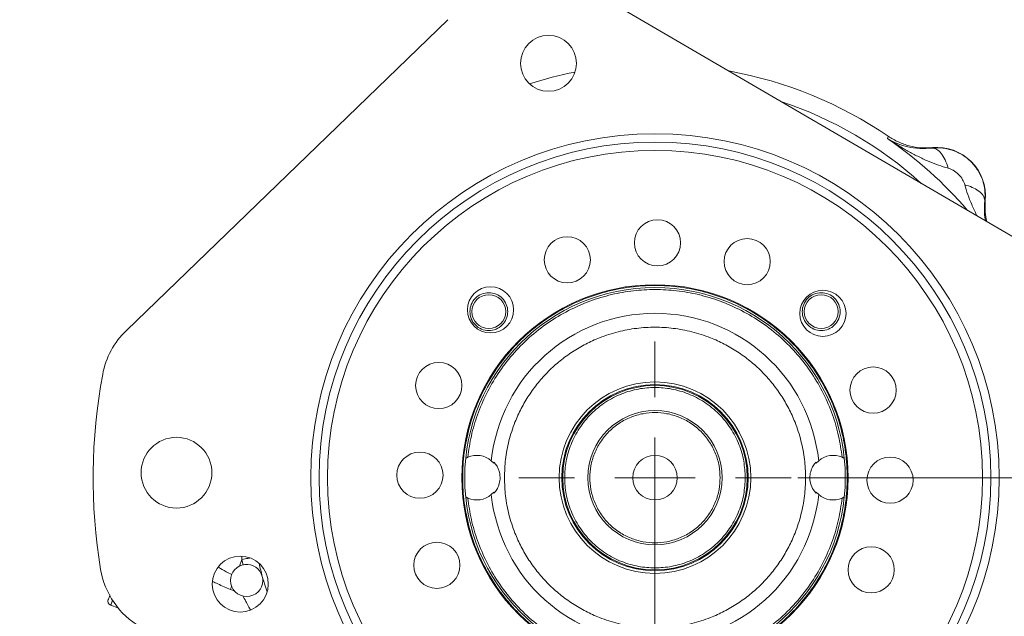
# Model space of a CAD drawing. Header units: inches. Extents: x 0.3 to 33.9, y 0.2 to 21.7.
# Tile 18 of 20: x 20.3 to 27.7, y 9.9 to 14.4. Entities that reach past the tile are written whole.
import ezdxf

# ---------------------------------------------------------------- set-up
doc = ezdxf.new("R2010")
doc.units = ezdxf.units.IN
doc.header["$MEASUREMENT"] = 0
doc.layers.add('SLD-0', color=7, linetype='Continuous', lineweight=15)
doc.styles.add('SLDTEXTSTYLE0', font='TXT', dxfattribs={"width": 0.75})
doc.dimstyles.new('SLDDIMSTYLE0', dxfattribs={"dimtxt": 0.25, "dimasz": 0.13, "dimexe": 0, "dimexo": 0.0625, "dimgap": 0.0625, "dimtad": 0, "dimtih": 1, "dimtoh": 1, "dimdec": 4, "dimrnd": 1e-09, "dimzin": 12, "dimdsep": 46, "dimtxsty": 'SLDTEXTSTYLE0', "dimsah": 1, "dimcen": 0.09, "dimadec": 0, "dimazin": 3, "dimtfac": 1, "dimtdec": 4, "dimtofl": 0, "dimtmove": 0, "dimatfit": 3, "dimfxl": 1, "dimfrac": 2, "dimtolj": 1, "dimtzin": 12, "dimarcsym": 0})
doc.dimstyles.new('SLDDIMSTYLE1', dxfattribs={"dimtxt": 0.25, "dimasz": 0.13, "dimexe": 0, "dimexo": 0.0625, "dimgap": 0.0625, "dimtad": 0, "dimtih": 1, "dimtoh": 1, "dimdec": 4, "dimrnd": 1e-09, "dimzin": 12, "dimdsep": 46, "dimtxsty": 'SLDTEXTSTYLE0', "dimsah": 1, "dimcen": 0.09, "dimadec": 0, "dimazin": 3, "dimtfac": 1, "dimtdec": 4, "dimtmove": 0, "dimatfit": 0, "dimfxl": 1, "dimfrac": 2, "dimtolj": 1, "dimtzin": 12, "dimarcsym": 0})

# ---------------------------------------------------------------- blocks, each defined once
blk = doc.blocks.new('*D9')
at = {"layer": 'SLD-0'}
for p, q in [((24.1511, 14.648), (16.135, 14.648)), ((16.26, 14.648), (16.26, 10.4804)), ((15.7809, 10.1064), (15.7301, 10.1064)), ((15.7301, 10.1064), (15.7301, 9.7095)), ((16.7391, 10.1064), (16.7899, 10.1064)), ((16.7899, 10.1064), (16.7899, 9.7095)), ((15.7301, 9.7095), (15.7809, 9.7095)), ((16.7899, 9.7095), (16.7391, 9.7095)), ((16.26, 5.4912), (16.26, 9.6587)), ((23.753, 5.4912), (16.135, 5.4912))]:
    blk.add_line(p, q, dxfattribs=at)
for points in [[(16.26, 14.648), (16.24, 14.518), (16.28, 14.518)], [(16.26, 5.4912), (16.28, 5.6212), (16.24, 5.6212)]]:
    blk.add_solid(points, dxfattribs=at)
at = {"layer": 'SLD-0', "char_height": 0.25, "attachment_point": 1, "style": 'SLDTEXTSTYLE0'}
for s, insert in [('9.16', (15.8352, 10.4794, 0.0039)), ('232.6', (15.8444, 10.0318, 0.0039))]:
    blk.add_mtext(s, dxfattribs=dict(at, insert=insert))
blk = doc.blocks.new('*D10')
at = {"layer": 'SLD-0'}
for p, q in [((24.1511, 14.648), (18.0247, 14.648)), ((18.1497, 14.648), (18.1497, 11.1004)), ((17.6706, 10.7264), (17.6199, 10.7264)), ((17.6199, 10.7264), (17.6199, 10.3295)), ((18.6288, 10.7264), (18.6796, 10.7264)), ((18.6796, 10.7264), (18.6796, 10.3295)), ((17.6199, 10.3295), (17.6706, 10.3295)), ((18.1497, 6.7312), (18.1497, 10.2787)), ((18.6796, 10.3295), (18.6288, 10.3295)), ((21.9421, 6.7312), (18.0247, 6.7312))]:
    blk.add_line(p, q, dxfattribs=at)
for points in [[(18.1497, 14.648), (18.1297, 14.518), (18.1697, 14.518)], [(18.1497, 6.7312), (18.1697, 6.8612), (18.1297, 6.8612)]]:
    blk.add_solid(points, dxfattribs=at)
at = {"layer": 'SLD-0', "char_height": 0.25, "attachment_point": 1, "style": 'SLDTEXTSTYLE0'}
for s, insert in [('7.92', (17.7249, 11.0994, 0.0039)), ('201.1', (17.7341, 10.6518, 0.0039))]:
    blk.add_mtext(s, dxfattribs=dict(at, insert=insert))
blk = doc.blocks.new('*D14')
at = {"layer": 'SLD-0'}
for p, q in [((25.053, 10.9058), (25.053, 4.9725)), ((23.803, 6.9007), (23.803, 4.9725)), ((24.0413, 5.1343), (23.9905, 5.1343)), ((23.9905, 5.1343), (23.9905, 4.7374)), ((24.8148, 5.1343), (24.8655, 5.1343)), ((24.8655, 5.1343), (24.8655, 4.7374)), ((23.803, 5.0975), (23.553, 5.0975)), ((25.053, 5.0975), (25.303, 5.0975)), ((23.9905, 4.7374), (24.0413, 4.7374)), ((24.8655, 4.7374), (24.8148, 4.7374))]:
    blk.add_line(p, q, dxfattribs=at)
for points in [[(23.803, 5.0975), (23.673, 5.1175), (23.673, 5.0775)], [(25.053, 5.0975), (25.183, 5.0775), (25.183, 5.1175)]]:
    blk.add_solid(points, dxfattribs=at)
at = {"layer": 'SLD-0', "char_height": 0.25, "attachment_point": 1, "style": 'SLDTEXTSTYLE0'}
for s, insert in [('1.25', (24.0032, 5.5073, -1.4942)), ('31.8', (24.1048, 5.0597, -1.4942))]:
    blk.add_mtext(s, dxfattribs=dict(at, insert=insert))
blk = doc.blocks.new('*D15')
at = {"layer": 'SLD-0'}
for p, q in [((26.1168, 10.9558), (29.5411, 10.9558)), ((29.4161, 10.9558), (29.4161, 9.2543)), ((28.937, 8.8803), (28.8862, 8.8803)), ((28.8862, 8.8803), (28.8862, 8.4834)), ((29.8952, 8.8803), (29.946, 8.8803)), ((29.946, 8.8803), (29.946, 8.4834)), ((28.8862, 8.4834), (28.937, 8.4834)), ((29.4161, 6.7312), (29.4161, 8.4326)), ((29.946, 8.4834), (29.8952, 8.4834)), ((25.6639, 6.7312), (29.5411, 6.7312))]:
    blk.add_line(p, q, dxfattribs=at)
for points in [[(29.4161, 10.9558), (29.3961, 10.8258), (29.4361, 10.8258)], [(29.4161, 6.7312), (29.4361, 6.8612), (29.3961, 6.8612)]]:
    blk.add_solid(points, dxfattribs=at)
at = {"layer": 'SLD-0', "char_height": 0.25, "attachment_point": 1, "style": 'SLDTEXTSTYLE0'}
for s, insert in [('4.22', (28.9913, 9.2533, -1.4942)), ('107.3', (29.0005, 8.8057, -1.4942))]:
    blk.add_mtext(s, dxfattribs=dict(at, insert=insert))
blk = doc.blocks.new('SW_CENTERMARKSYMBOL_1')
at = {"layer": 'SLD-0', "color": 0}
for p, q in [((0, 0.6), (0, 1.01375)), ((0, 0), (0, 0.3)), ((-0.6, 0), (-1.01375, 0)), ((0, 0), (-0.3, 0)), ((0, 0), (0, -0.3)), ((0, 0), (0.3, 0)), ((0.6, 0), (1.01375, 0)), ((0, -0.6), (0, -1.01375))]:
    blk.add_line(p, q, dxfattribs=at)

msp = doc.modelspace()

# ---------------------------------------------------------------- linework, layer by layer
at = {"color": 7, "linetype": 'Continuous', "lineweight": 15}
for p, q in [((28.88444, 12.06839), (24.70224, 14.51231)), ((23.5105, 14.36855), (21.11752, 12.05301)), ((26.78415, 13.48247), (26.78673, 13.49092)), ((26.78673, 13.49092), (26.7894, 13.49966)), ((27.11812, 13.41174), (27.1183, 13.41492)), ((27.51218, 13.02104), (27.509, 13.02086)), ((23.85292, 11.06279), (23.83449, 11.08143)), ((26.27156, 11.08143), (26.25313, 11.06279)), ((23.83449, 10.8301), (23.85292, 10.84874)), ((26.25313, 10.84874), (26.27156, 10.8301)), ((21.00077, 10.00673), (21.0551, 9.98587))]:
    msp.add_line(p, q, dxfattribs=at)
at = {"color": 8, "linetype": 'Continuous', "lineweight": 15}
for p, q in [((21.95961, 10.29716), (21.97821, 10.34561)), ((21.97821, 10.34561), (21.97659, 10.37074)), ((21.98745, 10.30456), (21.97821, 10.34561)), ((21.9212, 10.11287), (21.89302, 10.12368)), ((21.01439, 10.04221), (21.00077, 10.00673))]:
    msp.add_line(p, q, dxfattribs=at)
at = {"color": 7, "linetype": 'Continuous', "lineweight": 15}
for centre, radius in [((24.2602, 14.04309), 0.2085), ((25.05303, 10.95577), 2.563), ((25.05303, 10.95577), 2.501), ((25.05303, 10.95577), 2.439), ((25.07129, 12.70567), 0.172), ((24.40024, 12.57946), 0.172), ((25.73956, 12.56548), 0.172), ((25.05303, 10.95577), 1.4375), ((25.05303, 10.95577), 1.41675), ((23.82857, 12.20605), 0.172), ((23.81559, 12.1932), 0.126), ((26.30331, 12.18022), 0.172), ((26.29046, 12.1932), 0.126), ((23.44331, 11.6423), 0.172), ((26.67672, 11.60855), 0.172), ((25.05303, 10.95577), 0.71375), ((25.05303, 10.95577), 0.69375), ((25.05303, 10.95577), 0.687), ((25.05303, 10.95577), 0.5), ((21.49072, 10.99294), 0.2635), ((23.30312, 10.97403), 0.172), ((25.05303, 10.95577), 0.166), ((26.80293, 10.9375), 0.172), ((23.42934, 10.30298), 0.172), ((26.66274, 10.26924), 0.172), ((21.9657, 10.16294), 0.2085)]:
    msp.add_circle(centre, radius, dxfattribs=at)
for centre, radius, start, end in [((25.05303, 10.95577), 3.08, 101.135074, 107.669617), ((25.05303, 10.95577), 3.08, 55.683879, 79.729105), ((27.15243, 13.05517), 0.36137, 354.581053, 95.418947), ((25.05303, 10.95577), 1.225, 5.887998, 174.112002), ((21.54392, 11.61235), 0.61319, 134.0578, 169.40208), ((25.05303, 10.95577), 4.18319, 169.40208, 189.40208), ((23.72603, 10.95577), 0.166, 49.202336, 113.605491), ((25.05303, 10.95577), 1.20487, 174.454779, 174.90392), ((25.05303, 10.95577), 1.20487, 5.09608, 5.545221), ((26.38003, 10.95577), 0.166, 66.394509, 130.797664), ((25.05303, 10.95577), 1.20487, 185.09608, 185.545221), ((25.05303, 10.95577), 1.20487, 354.454779, 354.90392), ((23.72603, 10.95577), 0.166, 246.394509, 310.797664), ((25.05303, 10.95577), 1.225, 185.887998, 354.112002), ((26.38003, 10.95577), 0.166, 229.202336, 293.605491), ((21.53099, 10.37257), 0.61319, 189.40208, 239.699548), ((22.01327, 10.18982), 0.12, 14.176039, 180), ((22.01327, 10.18982), 0.12, 180, 0), ((22.01327, 10.18982), 0.12, 0, 14.176039), ((21.01224, 10.0366), 0.032, 159, 249)]:
    msp.add_arc(centre, radius, start, end, dxfattribs=at)
at = {"color": 8, "linetype": 'Continuous', "lineweight": 15}
for radius, start, end in [(2.95632, 47.886383, 71.512713), (3.06284, 40.569733, 55.583713), (3.01484, 192.241854, 194.142702)]:
    msp.add_arc((25.05303, 10.95577), radius, start, end, dxfattribs=at)
at = {"color": 7, "linetype": 'Continuous', "lineweight": 15}
for points, knots in [([(27.1183, 13.41492), (27.08941, 13.41363), (27.03162, 13.41106), (26.94589, 13.42637), (26.86343, 13.45439), (26.81408, 13.48457), (26.7894, 13.49966)], [0, 0, 0, 0, 0.2500004, 0.4999912, 0.7499864, 1, 1, 1, 1]), ([(26.78415, 13.48247), (26.80763, 13.46946), (26.85436, 13.44356), (26.93415, 13.41924), (27.01975, 13.40516), (27.08579, 13.40958), (27.11812, 13.41174)], [0, 0, 0, 0, 0.25795424, 0.51351135, 0.76178167, 1, 1, 1, 1]), ([(26.78415, 13.48247), (26.81121, 13.46494), (26.86109, 13.43261), (26.93639, 13.38877), (27.01006, 13.34936), (27.08542, 13.31397), (27.1606, 13.28355), (27.21151, 13.26928), (27.23609, 13.26239)], [0, 0, 0, 0, 0.1934098, 0.3565783, 0.5214484, 0.6921096, 0.8513657, 1, 1, 1, 1]), ([(27.11812, 13.41174), (27.14446, 13.41272), (27.19703, 13.41468), (27.27462, 13.39548), (27.34619, 13.36092), (27.40838, 13.31112), (27.45818, 13.24893), (27.49274, 13.17736), (27.51194, 13.09977), (27.50998, 13.0472), (27.509, 13.02086)], [0, 0, 0, 0, 0.1254962, 0.2505676, 0.3753551, 0.5000003, 0.6246455, 0.7494328, 0.8745041, 1, 1, 1, 1]), ([(27.2361, 13.26241), (27.22889, 13.28387), (27.21447, 13.32677), (27.18464, 13.37474), (27.15155, 13.40643), (27.12926, 13.41), (27.11812, 13.41179)], [0, 0, 0, 0, 0.2502104, 0.5002053, 0.7500852, 1, 1, 1, 1]), ([(27.23609, 13.26239), (27.24884, 13.25761), (27.27685, 13.24709), (27.31358, 13.21628), (27.34449, 13.17962), (27.35491, 13.15158), (27.35965, 13.13883)], [0, 0, 0, 0, 0.2276926, 0.4999821, 0.7726415, 1, 1, 1, 1]), ([(27.509, 13.02086), (27.50669, 13.03339), (27.50209, 13.05842), (27.46511, 13.0925), (27.41649, 13.12005), (27.3786, 13.13257), (27.35965, 13.13883)], [0, 0, 0, 0, 0.27986302, 0.55952379, 0.77974282, 1, 1, 1, 1]), ([(27.52331, 12.86378), (27.51844, 12.88729), (27.50771, 12.93915), (27.5106, 12.99209), (27.51218, 13.02104)], [0, 0, 0, 0, 0.4531827, 1, 1, 1, 1]), ([(26.4465, 11.10788), (26.43892, 11.16093), (26.42356, 11.26845), (26.3765, 11.42698), (26.31038, 11.58347), (26.22327, 11.73408), (26.11621, 11.87507), (25.99141, 12.00215), (25.85154, 12.11242), (25.69977, 12.20357), (25.54059, 12.27374), (25.37784, 12.32279), (25.21515, 12.3513), (25.05303, 12.36059), (24.89092, 12.3513), (24.72822, 12.32279), (24.56547, 12.27374), (24.4063, 12.20357), (24.25452, 12.11243), (24.11465, 12.00216), (23.98985, 11.87508), (23.88279, 11.73409), (23.79568, 11.58348), (23.72956, 11.42698), (23.68249, 11.26846), (23.66713, 11.16093), (23.65955, 11.10788)], [0, 0, 0, 0, 0.0392051, 0.0794542, 0.1206872, 0.1633871, 0.2065202, 0.25, 0.2934754, 0.3366084, 0.3793127, 0.4205412, 0.4607938, 0.5, 0.5392017, 0.5794542, 0.6206872, 0.6633871, 0.7065202, 0.75, 0.7934755, 0.8366085, 0.8793128, 0.9205413, 0.9607927, 1, 1, 1, 1]), ([(23.93195, 10.95577), (23.93356, 10.91019), (23.93682, 10.81764), (23.96374, 10.6789), (24.00448, 10.55201), (24.05589, 10.43919), (24.1135, 10.34058), (24.1813, 10.24764), (24.2589, 10.16165), (24.3449, 10.08404), (24.43783, 10.01625), (24.53644, 9.95862), (24.64925, 9.90727), (24.77615, 9.86626), (24.91489, 9.84033), (25.05302, 9.83191), (25.19115, 9.84033), (25.32989, 9.86626), (25.45679, 9.90726), (25.56961, 9.95862), (25.66822, 10.01625), (25.76115, 10.08404), (25.84714, 10.16164), (25.92475, 10.24764), (25.99254, 10.34057), (26.05017, 10.43918), (26.10153, 10.552), (26.14253, 10.67889), (26.16846, 10.81763), (26.17688, 10.95576), (26.16846, 11.09389), (26.14253, 11.23263), (26.10153, 11.35953), (26.05017, 11.47235), (25.99255, 11.57096), (25.92476, 11.66389), (25.84715, 11.74988), (25.76116, 11.82749), (25.66823, 11.89528), (25.56961, 11.95291), (25.4568, 12.00427), (25.3299, 12.04527), (25.19116, 12.0712), (25.05303, 12.07962), (24.9149, 12.0712), (24.77616, 12.04528), (24.64927, 12.00427), (24.53645, 11.95291), (24.43784, 11.89529), (24.3449, 11.8275), (24.25891, 11.74989), (24.1813, 11.6639), (24.11351, 11.57097), (24.05589, 11.47235), (24.00448, 11.35954), (23.96374, 11.23264), (23.93682, 11.0939), (23.93356, 11.00134), (23.93195, 10.95577)], [0, 0, 0, 0, 0.0194081, 0.0394154, 0.0599878, 0.0760683, 0.0921517, 0.1085743, 0.125, 0.1414226, 0.1578483, 0.1739287, 0.1900121, 0.210582, 0.2305912, 0.25, 0.2694061, 0.2894154, 0.3099878, 0.3260683, 0.3421517, 0.3585743, 0.375, 0.3914226, 0.4078483, 0.4239287, 0.4400121, 0.460582, 0.4805912, 0.5, 0.5194061, 0.5394154, 0.5599878, 0.5760683, 0.5921517, 0.6085743, 0.625, 0.6414226, 0.6578483, 0.6739287, 0.6900121, 0.710582, 0.7305912, 0.75, 0.7694061, 0.7894154, 0.8099878, 0.8260683, 0.8421517, 0.8585743, 0.875, 0.8914226, 0.9078483, 0.9239287, 0.9400121, 0.960582, 0.9805932, 1, 1, 1, 1]), ([(25.72503, 10.95577), (25.72285, 10.99675), (25.71836, 11.08118), (25.68097, 11.20642), (25.61897, 11.32686), (25.53158, 11.43432), (25.44171, 11.50731), (25.36268, 11.55347), (25.2819, 11.59026), (25.17843, 11.62003), (25.05303, 11.63152), (24.92761, 11.62002), (24.80237, 11.58402), (24.68193, 11.52162), (24.57447, 11.43435), (24.50148, 11.34445), (24.45532, 11.26542), (24.41853, 11.18464), (24.38876, 11.08117), (24.37727, 10.95577), (24.38877, 10.83035), (24.42478, 10.70511), (24.48717, 10.58467), (24.57445, 10.47721), (24.66434, 10.40422), (24.74337, 10.35806), (24.82415, 10.32127), (24.92762, 10.2915), (25.05302, 10.28001), (25.17844, 10.29151), (25.30368, 10.32752), (25.42412, 10.38991), (25.53159, 10.47719), (25.60456, 10.56708), (25.65076, 10.64611), (25.68737, 10.72689), (25.71839, 10.83036), (25.72286, 10.91478), (25.72503, 10.95577)], [0, 0, 0, 0, 0.0291242, 0.0599929, 0.092145, 0.1249794, 0.1578137, 0.1739079, 0.1900071, 0.2208758, 0.25, 0.2791242, 0.3099929, 0.342145, 0.3749794, 0.4078137, 0.4239079, 0.4400071, 0.4708758, 0.5, 0.5291242, 0.5599929, 0.592145, 0.6249794, 0.6578137, 0.6739079, 0.6900071, 0.7208758, 0.75, 0.7791242, 0.8099929, 0.842145, 0.8749794, 0.9078137, 0.9239079, 0.9400071, 0.9708758, 1, 1, 1, 1]), ([(25.53803, 10.95577), (25.53645, 10.98535), (25.53321, 11.04628), (25.50623, 11.13667), (25.46148, 11.22359), (25.3984, 11.30116), (25.32086, 11.36416), (25.23393, 11.40919), (25.14354, 11.43518), (25.05303, 11.44348), (24.96251, 11.43518), (24.87212, 11.40919), (24.7852, 11.36416), (24.70764, 11.30116), (24.64463, 11.22359), (24.5996, 11.13667), (24.57362, 11.04628), (24.56531, 10.95577), (24.57362, 10.86525), (24.5996, 10.77486), (24.64463, 10.68794), (24.70764, 10.61038), (24.7852, 10.54737), (24.87212, 10.50234), (24.96251, 10.47636), (25.05303, 10.46805), (25.14354, 10.47636), (25.23393, 10.50234), (25.32086, 10.54737), (25.3984, 10.61038), (25.46148, 10.68794), (25.50623, 10.77486), (25.53321, 10.86525), (25.53645, 10.92619), (25.53803, 10.95577)], [0, 0, 0, 0, 0.029129, 0.0600028, 0.0921602, 0.125, 0.1578398, 0.1899972, 0.220871, 0.25, 0.279129, 0.3100028, 0.3421602, 0.375, 0.4078398, 0.4399972, 0.470871, 0.5, 0.529129, 0.5600028, 0.5921602, 0.625, 0.6578398, 0.6899972, 0.720871, 0.75, 0.779129, 0.8100028, 0.8421602, 0.875, 0.9078398, 0.9399972, 0.970871, 1, 1, 1, 1]), ([(23.65955, 11.10788), (23.65722, 11.10682), (23.65283, 11.10483), (23.64784, 11.10222), (23.64474, 11.10051), (23.64369, 11.09991), (23.64364, 11.09988), (23.64362, 11.09987)], [0, 0, 0, 0, 0.298029, 0.5608173, 0.7560718, 0.9524527, 1, 1, 1, 1]), ([(23.8538, 10.83934), (23.86113, 10.84795), (23.87576, 10.86513), (23.89305, 10.90237), (23.90195, 10.94715), (23.89814, 10.98932), (23.88681, 11.02309), (23.87294, 11.0499), (23.86074, 11.0641), (23.8538, 11.07219)], [0, 0, 0, 0, 0.14596853, 0.29107393, 0.45840481, 0.6563471, 0.75707923, 0.86169406, 1, 1, 1, 1]), ([(26.25226, 11.07219), (26.24492, 11.06358), (26.2303, 11.0464), (26.21299, 11.00918), (26.20413, 10.9643), (26.20863, 10.91321), (26.22808, 10.86759), (26.24531, 10.84746), (26.25226, 10.83934)], [0, 0, 0, 0, 0.1461162, 0.2913684, 0.4588685, 0.657011, 0.8615542, 1, 1, 1, 1]), ([(26.46243, 11.09987), (26.46229, 11.09995), (26.46202, 11.10011), (26.45996, 11.10127), (26.4568, 11.10296), (26.45225, 11.10528), (26.44853, 11.10696), (26.4465, 11.10788)], [0, 0, 0, 0, 0.1708488, 0.341155, 0.5245812, 0.740954, 1, 1, 1, 1]), ([(23.64362, 10.81166), (23.64376, 10.81158), (23.64403, 10.81143), (23.6461, 10.81027), (23.64925, 10.80857), (23.6538, 10.80625), (23.65752, 10.80457), (23.65955, 10.80366)], [0, 0, 0, 0, 0.1708488, 0.341155, 0.5245812, 0.740954, 1, 1, 1, 1]), ([(23.65955, 10.80366), (23.66713, 10.7506), (23.68249, 10.64309), (23.72955, 10.48456), (23.79567, 10.32806), (23.88279, 10.17745), (23.98984, 10.03646), (24.11464, 9.90938), (24.25451, 9.79911), (24.40628, 9.70796), (24.56546, 9.63779), (24.72821, 9.58874), (24.89091, 9.56024), (25.05302, 9.55095), (25.21513, 9.56024), (25.37783, 9.58874), (25.54058, 9.63779), (25.69976, 9.70796), (25.85153, 9.7991), (25.9914, 9.90937), (26.1162, 10.03645), (26.22326, 10.17744), (26.31037, 10.32805), (26.37649, 10.48455), (26.42356, 10.64308), (26.43892, 10.7506), (26.4465, 10.80366)], [0, 0, 0, 0, 0.0392051, 0.0794542, 0.1206872, 0.1633871, 0.2065202, 0.25, 0.2934754, 0.3366084, 0.3793127, 0.4205412, 0.4607938, 0.5, 0.5392017, 0.5794542, 0.6206872, 0.6633871, 0.7065202, 0.75, 0.7934755, 0.8366085, 0.8793128, 0.9205413, 0.9607927, 1, 1, 1, 1]), ([(26.4465, 10.80366), (26.44883, 10.80471), (26.45322, 10.80671), (26.45822, 10.80932), (26.46131, 10.81102), (26.46236, 10.81162), (26.46242, 10.81166), (26.46243, 10.81166)], [0, 0, 0, 0, 0.29802898, 0.56081725, 0.75607185, 0.95245267, 1, 1, 1, 1]), ([(20.99545, 10.08216), (20.99402, 10.07842), (20.99017, 10.06839), (20.98431, 10.05314), (20.98313, 10.05007), (20.98237, 10.04807)], [0, 0, 0, 0, 0.1722885, 0.4619372, 1, 1, 1, 1])]:
    msp.add_open_spline(points, degree=3, knots=knots, dxfattribs=at)
at = {"color": 8, "linetype": 'Continuous', "lineweight": 15}
for points, knots in [([(27.35965, 13.13883), (27.36653, 13.11424), (27.38077, 13.06332), (27.41144, 12.98829), (27.43533, 12.93543), (27.44991, 12.90812), (27.45103, 12.90602)], [0, 0, 0, 0, 0.3016541, 0.624864, 0.9712308, 1, 1, 1, 1]), ([(27.509, 13.02086), (27.50645, 12.98823), (27.50217, 12.93344), (27.51039, 12.88784), (27.51371, 12.86939)], [0, 0, 0, 0, 0.595489, 1, 1, 1, 1]), ([(21.97821, 10.34561), (21.99373, 10.34869), (22.01393, 10.3527), (22.02996, 10.35588), (22.03367, 10.35661)], [0, 0, 0, 0, 0.7681755, 1, 1, 1, 1]), ([(21.80466, 10.28918), (21.82242, 10.27723), (21.85276, 10.25682), (21.8883, 10.24107), (21.90302, 10.23454)], [0, 0, 0, 0, 0.5857332, 1, 1, 1, 1]), ([(22.16326, 10.1107), (22.15975, 10.12158), (22.14568, 10.1652), (22.13647, 10.19601), (22.12956, 10.21913)], [0, 0, 0, 0, 0.2494871, 1, 1, 1, 1]), ([(21.89302, 10.12368), (21.86098, 10.1366), (21.81562, 10.1549), (21.77341, 10.17655), (21.76102, 10.18291)], [0, 0, 0, 0, 0.7063004, 1, 1, 1, 1]), ([(21.89302, 10.12368), (21.895, 10.12884), (21.89745, 10.13522), (21.90124, 10.14509), (21.90197, 10.14699)], [0, 0, 0, 0, 0.8077113, 1, 1, 1, 1]), ([(22.04108, 9.97144), (22.03633, 9.9799), (22.02434, 10.00124), (22.00429, 10.03827), (21.9917, 10.06194), (21.98452, 10.07542)], [0, 0, 0, 0, 0.22054, 0.5559077, 1, 1, 1, 1])]:
    msp.add_open_spline(points, degree=3, knots=knots, dxfattribs=at)
at = {"color": 7, "linetype": 'Continuous', "lineweight": 15}
for points in [[(26.48478, 10.95577), (26.48241, 11.01824), (26.47768, 11.14318), (26.43965, 11.32739), (26.37965, 11.50524), (26.29648, 11.67369), (26.19216, 11.82985), (26.06832, 11.97106), (25.92711, 12.0949), (25.77095, 12.19924), (25.6025, 12.28231), (25.42465, 12.34269), (25.24044, 12.37933), (25.05303, 12.39161), (24.86561, 12.37933), (24.6814, 12.34269), (24.50355, 12.28231), (24.3351, 12.19924), (24.17894, 12.0949), (24.03773, 11.97106), (23.91389, 11.82985), (23.80955, 11.67369), (23.72648, 11.50524), (23.66611, 11.32739), (23.62947, 11.14318), (23.61718, 10.95577), (23.62947, 10.76835), (23.66611, 10.58414), (23.72648, 10.40629), (23.80955, 10.23784), (23.91389, 10.08168), (24.03773, 9.94047), (24.17894, 9.81663), (24.3351, 9.71229), (24.50355, 9.62922), (24.6814, 9.56885), (24.86561, 9.53221), (25.05303, 9.51992), (25.24044, 9.53221), (25.42465, 9.56885), (25.6025, 9.62922), (25.77095, 9.71229), (25.92711, 9.81663), (26.06832, 9.94047), (26.19216, 10.08168), (26.29648, 10.23784), (26.37965, 10.40629), (26.43965, 10.58414), (26.47768, 10.76835), (26.48241, 10.89329), (26.48478, 10.95577)], [(23.67459, 12.1932), (23.67671, 12.17475), (23.68095, 12.13784), (23.71356, 12.09091), (23.76016, 12.05955), (23.81561, 12.04853), (23.87095, 12.05955), (23.91789, 12.09091), (23.94925, 12.13784), (23.96026, 12.1932), (23.94925, 12.24857), (23.91789, 12.2955), (23.87095, 12.32686), (23.81561, 12.33787), (23.76016, 12.32686), (23.71356, 12.2955), (23.68095, 12.24857), (23.67671, 12.21166), (23.67459, 12.1932)], [(26.29046, 12.3342), (26.27201, 12.33208), (26.2351, 12.32785), (26.18817, 12.29524), (26.1568, 12.24864), (26.14579, 12.19318), (26.1568, 12.13785), (26.18817, 12.0909), (26.2351, 12.05955), (26.29046, 12.04853), (26.34583, 12.05955), (26.39276, 12.0909), (26.42412, 12.13785), (26.43513, 12.19318), (26.42412, 12.24864), (26.39276, 12.29524), (26.34583, 12.32785), (26.30892, 12.33208), (26.29046, 12.3342)]]:
    msp.add_open_spline(points, degree=3, dxfattribs=at)

# ---------------------------------------------------------------- block references
at = {"layer": 'SLD-0'}
msp.add_blockref('SW_CENTERMARKSYMBOL_1', (25.05303, 10.95577), dxfattribs=at)

# ---------------------------------------------------------------- dimensions: what is measured, and where the dimension line sits
for base, p1, p2, picture, middle in [((16.25998, 14.64799), (23.80303, 5.49117), (24.20115, 14.64799), '*D9', (16.25998, 10.06958)), ((18.14974, 6.73117), (24.20115, 14.64799), (21.99211, 6.73117), '*D10', (18.14974, 10.68958)), ((29.41611, 6.73117), (26.06678, 10.95577), (25.61395, 6.73117), '*D15', (29.41611, 8.84347))]:
    dim = msp.add_linear_dim(base=base, p1=p1, p2=p2, angle=90, dimstyle='SLDDIMSTYLE0', dxfattribs=at)
    dim.commit()
    dim.dimension.update_dxf_attribs({"geometry": picture, "text_midpoint": middle, "dimtype": 160})
dim = msp.add_linear_dim(base=(25.05303, 5.09747), p1=(23.80303, 6.95067), p2=(25.05303, 10.95577), dimstyle='SLDDIMSTYLE1', dxfattribs=at)
dim.commit()
dim.dimension.update_dxf_attribs({"geometry": '*D14', "text_midpoint": (24.42803, 5.09747), "dimtype": 160})

doc.saveas('drawing.dxf')
